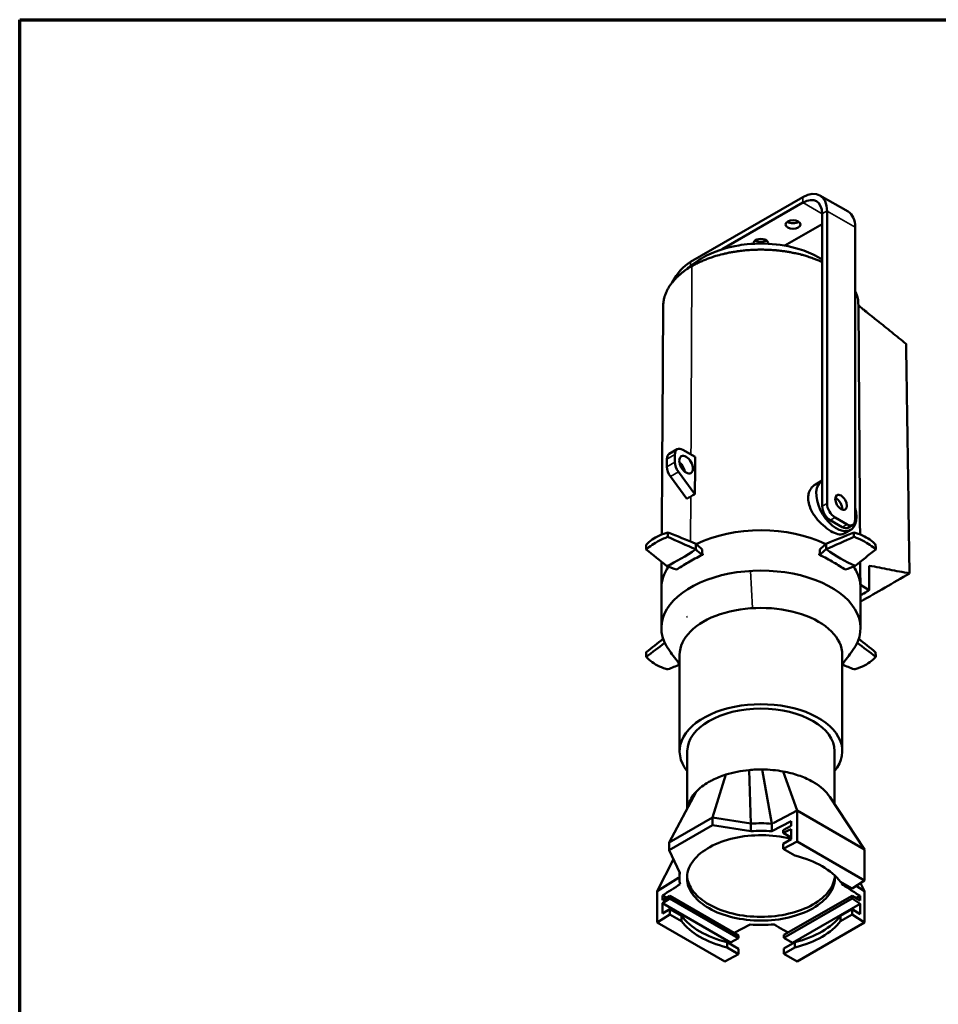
# Model space of a CAD drawing. Header units: millimetres. Extents: x 20 to 2980, y 20 to 2980.
# Tile 8 of 11: x 20 to 827, y 2114 to 2980. Entities that reach past the tile are written whole.
import ezdxf

# ---------------------------------------------------------------- set-up
doc = ezdxf.new("R2010")
doc.units = ezdxf.units.MM
for name, color, linetype, lineweight in [('Border (ISO)', 7, 'Continuous', 70), ('Visible (ISO)', 7, 'Continuous', 50), ('Visible Narrow (ISO)', 7, 'Continuous', 35)]:
    doc.layers.add(name, color=color, linetype=linetype, lineweight=lineweight)

# ---------------------------------------------------------------- blocks, each defined once
blk = doc.blocks.new('Borders Chauvet')
at = {"layer": 'Border (ISO)'}
for p, q in [((20, 2980), (2980, 2980)), ((20, 20), (20, 2980))]:
    blk.add_line(p, q, dxfattribs=at)

msp = doc.modelspace()

# ---------------------------------------------------------------- linework, layer by layer
at = {"layer": 'Visible (ISO)'}
for p, q in [((708.45, 2824.02), (609.81, 2767.07)), ((748.2, 2811.22), (723.45, 2825.51)), ((637.54, 2778.18), (708.45, 2819.12)), ((725.42, 2809.32), (725.42, 2552.13)), ((729.67, 2554.58), (729.67, 2811.77)), ((692.53, 2781.35), (725.42, 2800.34)), ((754.42, 2540.29), (754.42, 2797.48)), ((618.69, 2767.29), (618.69, 2767.29)), ((590.95, 2598.2), (598.02, 2602.28)), ((595.95, 2597.7), (595.95, 2590.89)), ((613.72, 2595.6), (603.02, 2601.78)), ((588.87, 2593.62), (588.87, 2586.81)), ((599.08, 2582.3), (613.57, 2562.73)), ((592.01, 2578.21), (606.5, 2558.65)), ((725.4, 2574.75), (719.48, 2571.33)), ((743.1, 2533.76), (732.5, 2539.88)), ((736.74, 2542.33), (747.34, 2536.2)), ((750.4, 2531.45), (744.61, 2528.11)), ((748.1, 2533.26), (752.34, 2535.71)), ((614.3, 2519.24), (614.22, 2514.3)), ((728.91, 2514.35), (728.99, 2519.21)), ((619.91, 2510.54), (620.43, 2510.24)), ((619.91, 2509.89), (620.43, 2509.58)), ((620.43, 2510.24), (620.43, 2509.58)), ((722.78, 2510.24), (723.26, 2510.51)), ((722.78, 2509.58), (722.78, 2510.24)), ((722.78, 2509.58), (723.24, 2509.84)), ((600.63, 2498.15), (600.28, 2498.35)), ((742.93, 2498.35), (742.58, 2498.15)), ((758.51, 2486.43), (758.51, 2486.42)), ((584.11, 2480.53), (584.11, 2445.19)), ((759, 2483.06), (766.86, 2478.36)), ((759.11, 2480.53), (759.11, 2445.05)), ((725.35, 2448.73), (725.35, 2448.73)), ((605.05, 2436.59), (605.05, 2436.59)), ((738.17, 2436.59), (738.17, 2436.59)), ((602.64, 2432.4), (602.64, 2432.4)), ((740.57, 2432.4), (740.57, 2432.4)), ((600.11, 2421.51), (600.11, 2336.83)), ((743.11, 2421.51), (743.11, 2336.83)), ((606.86, 2286.5), (606.86, 2336.83)), ((736.36, 2290.26), (736.36, 2336.83)), ((662.69, 2273.08), (661.24, 2320.26)), ((681.2, 2273.03), (672.77, 2320.73)), ((628.94, 2278.41), (640.69, 2316.2)), ((703.5, 2284.63), (691.17, 2318.99)), ((590.91, 2256.45), (614.59, 2301.08)), ((762.75, 2250.42), (732.03, 2296.79)), ((607.37, 2287.46), (607.56, 2288.85)), ((590.91, 2256.45), (628.94, 2278.41)), ((628.94, 2278.41), (662.69, 2273.08)), ((628.94, 2271.79), (628.94, 2278.41)), ((682.82, 2273.88), (703.5, 2284.63)), ((703.5, 2284.63), (762.75, 2250.42)), ((703.5, 2257.26), (703.5, 2284.63)), ((590.91, 2249.83), (628.94, 2271.79)), ((628.94, 2271.79), (662.69, 2266.46)), ((662.69, 2266.46), (662.69, 2273.08)), ((681.2, 2266.41), (698.29, 2275.3)), ((681.2, 2266.41), (681.2, 2273.03)), ((698.29, 2271.21), (691.22, 2267.34)), ((691.22, 2264.88), (698.29, 2268.36)), ((698.29, 2275.3), (698.29, 2271.21)), ((698.29, 2268.36), (698.29, 2259.34)), ((691.22, 2267.34), (691.22, 2264.88)), ((691.22, 2264.88), (698.29, 2260.8)), ((590.91, 2249.83), (590.91, 2256.45)), ((698.29, 2259.34), (691.22, 2255.48)), ((703.5, 2257.26), (691.22, 2250.87)), ((691.22, 2255.48), (691.22, 2250.87)), ((762.75, 2223.05), (703.5, 2257.26)), ((600.3, 2229.76), (590.91, 2249.83)), ((691.22, 2250.87), (701.39, 2245.01)), ((762.75, 2223.05), (762.75, 2250.42)), ((580.46, 2213.59), (594.66, 2241.82)), ((580.46, 2213.59), (599.08, 2225.53)), ((599.9, 2225.38), (599.9, 2230.62)), ((741.53, 2221.83), (751.69, 2215.96)), ((762.75, 2223.05), (751.69, 2215.96)), ((755.37, 2218.32), (762.75, 2213.59)), ((762.75, 2213.59), (759.1, 2220.71)), ((580.46, 2186.22), (580.46, 2213.59)), ((585.15, 2209.98), (588.6, 2207.99)), ((585.15, 2205.88), (585.15, 2209.98)), ((591.52, 2209.77), (585.15, 2205.88)), ((591.52, 2209.77), (651.99, 2174.86)), ((591.52, 2207.32), (591.52, 2209.77)), ((751.69, 2209.75), (691.83, 2175.19)), ((758.73, 2205.46), (751.69, 2209.75)), ((751.69, 2209.75), (751.69, 2207.34)), ((755.29, 2207.56), (758.73, 2209.55)), ((758.73, 2209.55), (758.73, 2205.46)), ((762.75, 2186.22), (762.75, 2213.59)), ((585.15, 2203.04), (591.52, 2207.32)), ((585.15, 2203.04), (644.92, 2168.53)), ((585.15, 2194.06), (585.15, 2203.04)), ((591.52, 2207.32), (651.99, 2172.41)), ((691.83, 2172.78), (751.69, 2207.34)), ((699.26, 2168.27), (758.73, 2202.61)), ((751.69, 2207.34), (758.73, 2202.61)), ((758.73, 2202.61), (758.73, 2193.63)), ((580.46, 2186.22), (591.52, 2193.31)), ((591.52, 2197.93), (585.15, 2194.06)), ((601.68, 2192.07), (591.52, 2197.93)), ((591.52, 2193.31), (591.52, 2197.93)), ((601.68, 2187.44), (591.52, 2193.31)), ((601.68, 2192.07), (601.68, 2187.44)), ((751.69, 2197.91), (741.53, 2192.04)), ((751.69, 2193.31), (741.53, 2187.44)), ((741.53, 2187.44), (741.53, 2192.04)), ((758.73, 2193.63), (751.69, 2197.91)), ((751.69, 2197.91), (751.69, 2193.31)), ((751.69, 2193.31), (762.75, 2186.22)), ((580.46, 2186.22), (639.71, 2152.02)), ((662.01, 2184.36), (648.08, 2177.11)), ((703.5, 2152.02), (762.75, 2186.22)), ((651.99, 2174.86), (651.99, 2172.41)), ((691.83, 2172.78), (691.83, 2175.19)), ((651.99, 2163.02), (641.83, 2168.89)), ((641.83, 2164.27), (641.83, 2168.89)), ((651.99, 2172.41), (644.92, 2168.53)), ((644.92, 2168.53), (644.92, 2167.1)), ((699.26, 2168.27), (691.83, 2172.78)), ((701.39, 2168.87), (691.83, 2163.35)), ((699.26, 2167.64), (699.26, 2168.27)), ((701.39, 2168.87), (701.39, 2164.27)), ((639.71, 2152.02), (651.99, 2158.4)), ((651.99, 2158.4), (641.83, 2164.27)), ((651.99, 2163.02), (651.99, 2158.4)), ((701.39, 2164.27), (691.83, 2158.75)), ((691.83, 2158.75), (691.83, 2163.35)), ((691.83, 2158.75), (703.5, 2152.02))]:
    msp.add_line(p, q, dxfattribs=at)
for centre, major_axis, ratio, start_param, end_param in [((708.45, 2799.52), (15, 25.98), 0.57735, 5.497787, 7.068583), ((708.45, 2799.52), (12, 20.78), 0.57735, 5.497787, 7.068583), ((733.2, 2785.24), (15, 25.98), 0.57735, 5.497787, 6.283185), ((699.79, 2804.73), (-6.5, 0), 0.57735, 0.711161, 2.430431), ((671.51, 2783.5), (-6.5, 0), 0.57735, 3.005741, 6.422219), ((671.51, 2788.4), (-6.5, 0), 0.57735, 0.711161, 2.430431), ((609.81, 2742.57), (-15, -25.98), 0.57735, 3.926991, 4.796186), ((595.95, 2589.54), (-5, 8.66), 0.57735, 0, 0.785398), ((603.02, 2593.62), (-5, 8.66), 0.57735, 5.497787, 7.068583), ((603.02, 2586.81), (5, -8.66), 0.57735, 3.926991, 4.907847), ((598.77, 2584.64), (4.25, -7.36), 0.57735, 0.982505, 2.159087), ((595.95, 2582.73), (-5, 8.66), 0.57735, 0.785398, 1.766254), ((737.9, 2553.1), (-12.5, 21.65), 0.57735, 6.281014, 10.574316), ((736.74, 2550.49), (5, -8.66), 0.57735, 3.926991, 5.497787), ((737.8, 2553.15), (-3.62, 6.28), 0.57735, 3.766709, 5.658069), ((737.9, 2553.1), (3.62, -6.28), 0.57735, 2.454936, 2.536229), ((732.5, 2548.04), (-5, 8.66), 0.57735, 0.785398, 2.356194), ((747.34, 2544.37), (5, -8.66), 0.57735, 5.497787, 7.068583), ((742.04, 2330.27), (909.89, -397.84), 0.125197, 1.766135, 1.793184), ((671.61, 2480.53), (87.5, 0), 0.57735, 0.861421, 2.279075), ((629.28, 2347.37), (-902.54, -389.93), 0.121848, 4.522084, 4.549247), ((743.1, 2541.92), (5, -8.66), 0.57735, 5.497787, 6.283185), ((713.93, 2605.08), (902.44, -394.58), 0.125197, 4.629282, 4.656528), ((601.17, 2590.23), (-910, -393.15), 0.121848, 1.658854, 1.685985), ((686.71, 2558.28), (670.29, -534.2), 0.124882, 4.63854, 4.665671), ((601.53, 2638.84), (-81.25, -140.73), 0.57735, 0.674074, 0.896064), ((594.19, 2666.03), (-458.62, 413.84), 0.163563, 1.760555, 1.772826), ((759.81, 2523.47), (-479.61, 432.78), 0.163563, 1.412325, 1.412326), ((573.74, 2419.15), (-461.46, 416.41), 0.163563, 4.759738, 4.771863), ((308.24, 2516.56), (950.41, -415.56), 0.125197, 1.298123, 1.298124), ((769.47, 2678.82), (461.89, 420.99), 0.154749, 4.472962, 4.485206), ((749.02, 2408.03), (459.04, 418.39), 0.154749, 1.473898, 1.48605), ((1034.97, 2774.22), (-950.52, -410.66), 0.121848, 1.190842, 1.190843), ((741.68, 2638.84), (-81.25, 140.73), 0.57735, 2.24487, 2.46686), ((583.4, 2263.77), (480.05, 437.54), 0.154749, 1.125668, 1.12567), ((684.16, 2573.39), (-665.05, -534.55), 0.118918, 1.580785, 1.608031), ((671.61, 2468.6), (-87.5, 0), 0.57735, 5.337096, 5.365973), ((671.61, 2468.6), (-87.5, 0), 0.57735, 4.058805, 4.087682), ((671.61, 2445.05), (87.5, 0), 0.57735, 5.88011, 9.827838), ((671.61, 2480.53), (-87.5, 0), 0.57735, 5.907359, 6.283185), ((366.04, 2807.59), (700.14, -557.98), 0.124882, 5.133681, 5.133683), ((533.03, 2655.31), (-698.05, 279.66), 0.166407, 1.717128, 1.729372), ((671.61, 2468.6), (-87.5, 0), 0.57735, 5.60275, 5.658478), ((671.61, 2468.6), (-87.5, 0), 0.57735, 3.7663, 3.822028), ((789.48, 2642.67), (693.87, 273.38), 0.162221, 4.585766, 4.598038), ((671.61, 2480.53), (87.5, 0), 0.57735, 0.242453, 0.376873), ((541.09, 2547.9), (725.62, 285.9), 0.162221, 4.946266, 4.946268), ((671.61, 2480.53), (87.5, 0), 0.57735, 0.169342, 0.239095), ((671.61, 2480.53), (87.5, 0), 0.57735, 0.116903, 0.169016), ((671.61, 2480.53), (87.5, 0), 0.57735, 0.050024, 0.116764), ((600.97, 2474.15), (-3.62, 6.28), 0.57735, 4.859328, 4.859537), ((605.22, 2476.6), (-3.62, 6.28), 0.57735, 4.896946, 4.897238), ((605.31, 2476.55), (-3.62, 6.28), 0.57735, 4.909709, 4.910002), ((671.61, 2480.53), (87.5, 0), 0.57735, 0, 0.050024), ((605.22, 2476.6), (3.62, -6.28), 0.57735, 4.619161, 4.619201), ((671.61, 2421.51), (71.5, 0), 0.57735, 0, 3.141593), ((686.71, 2379.66), (670.29, 534.2), 0.124882, 1.622273, 1.644563), ((678.4, 2472.53), (-99.99, 0), 0.57735, 0.725391, 0.7254), ((664.81, 2472.53), (-99.99, 0), 0.57735, 2.416192, 2.416211), ((684.16, 2364.55), (-665.05, 534.55), 0.118918, 4.675237, 4.697543), ((659.05, 2622.26), (664.8, 529.82), 0.124882, 4.480662, 4.505224), ((656.5, 2639.62), (-670.55, 538.96), 0.118918, 1.814631, 1.839138), ((742.04, 2607.67), (909.89, 397.84), 0.125197, 4.48992, 4.501304), ((629.28, 2590.58), (-902.54, 389.93), 0.121848, 1.749666, 1.761184), ((671.61, 2336.83), (-71.5, 0), 0.57735, 2.703556, 6.721222), ((671.61, 2336.83), (-64.75, 0), 0.57735, 3.141593, 6.283185), ((671.61, 2232.01), (71.71, 0), 0.57735, 1.436608, 1.695484), ((671.61, 2225.38), (71.71, 0), 0.57735, 1.436608, 1.695484), ((671.61, 2204.64), (76, 0), 0.57735, 0.402623, 1.168174), ((671.61, 2225.38), (-71.71, 0), 0.57735, 6.177266, 6.417374), ((671.61, 2225.38), (71.71, 0), 0.57735, 6.148995, 6.177807), ((671.61, 2207.75), (75.99, -1.68), 0.562044, 3.556637, 4.322189), ((671.61, 2207.73), (-75.99, -1.68), 0.562044, 1.960997, 2.726548), ((671.61, 2204.64), (-76, 0), 0.57735, 0.402622, 1.168174), ((671.61, 2225.38), (-71.71, 0), 0.577353, 1.43661, 1.732244), ((671.61, 2204.64), (-76, 0), 0.57735, 1.973419, 2.73897)]:
    msp.add_ellipse(centre, major_axis=major_axis, ratio=ratio, start_param=start_param, end_param=end_param, dxfattribs=at)
for centre, major_axis in [((699.79, 2799.83), (-6.5, 0)), ((605.85, 2588.72), (-4.25, 7.36)), ((742.04, 2555.6), (-3.62, 6.28))]:
    msp.add_ellipse(centre, major_axis=major_axis, ratio=0.57735, dxfattribs=at)
for points, knots in [([(721.3, 2771.58), (716.2, 2774.42), (710.72, 2776.63), (696.84, 2780.9), (687.55, 2782.49), (666.5, 2783.59), (657.36, 2782.45), (643.18, 2780.14), (635.79, 2777.86), (627, 2774.21), (624.29, 2772.91), (621.77, 2771.49)], [-15.215099, -15.215099, -15.215099, -15.215099, -14.442726, -14.442726, -13.239457, -13.239457, -11.782958, -11.782958, -9.362319, -9.362319, -8.196217, -8.196217, -8.196217, -8.196217]), ([(603.64, 2758.56), (603.64, 2758.56), (603.69, 2758.6), (603.92, 2758.78), (604.11, 2758.93), (604.59, 2759.32), (604.82, 2759.51), (605.5, 2760.07), (606.03, 2760.51), (607.15, 2761.42), (607.75, 2761.91), (609.13, 2763), (609.93, 2763.63), (611.93, 2765.14), (613.16, 2766.04), (616.54, 2768.38), (618.74, 2769.77), (621.24, 2771.2), (621.5, 2771.35), (621.76, 2771.5)], [0.100188, 0.100188, 0.100188, 0.100188, 0.365705, 0.365705, 0.649955, 0.649955, 0.829506, 0.829506, 1.105519, 1.105519, 1.357245, 1.357245, 1.665015, 1.665015, 2.116221, 2.116221, 2.901972, 2.901972, 2.993855, 2.993855, 2.993855, 2.993855]), ([(610.84, 2763.29), (611.23, 2763.51), (611.62, 2763.73), (612.02, 2763.95), (612.68, 2764.32), (613.35, 2764.68), (614.03, 2765.03), (614.15, 2765.1), (614.28, 2765.16), (614.4, 2765.23), (615.09, 2765.58), (615.78, 2765.93), (616.49, 2766.27), (617.19, 2766.61), (617.91, 2766.94), (618.63, 2767.27), (618.76, 2767.32), (618.88, 2767.38), (619.01, 2767.44), (620.13, 2767.94), (621.28, 2768.43), (622.44, 2768.89), (623.6, 2769.36), (624.78, 2769.81), (625.98, 2770.25), (626.68, 2770.5), (627.4, 2770.75), (628.12, 2771), (628.13, 2771), (628.15, 2771.01), (628.17, 2771.01), (629.43, 2771.44), (630.71, 2771.85), (632.01, 2772.24), (633.97, 2772.83), (635.96, 2773.37), (637.98, 2773.87), (638.1, 2773.9), (638.21, 2773.93), (638.32, 2773.95), (638.35, 2773.96), (638.38, 2773.97), (638.4, 2773.97), (638.93, 2774.1), (639.46, 2774.23), (639.99, 2774.35), (641.23, 2774.63), (642.48, 2774.9), (643.75, 2775.15), (645.01, 2775.4), (646.29, 2775.63), (647.57, 2775.84), (648.3, 2775.97), (649.03, 2776.08), (649.76, 2776.19), (649.79, 2776.2), (649.83, 2776.2), (649.86, 2776.21), (650.28, 2776.27), (650.7, 2776.33), (651.12, 2776.39), (652.78, 2776.62), (654.45, 2776.83), (656.13, 2777.01), (656.83, 2777.08), (657.53, 2777.15), (658.23, 2777.21), (658.63, 2777.25), (659.03, 2777.29), (659.42, 2777.32), (659.48, 2777.32), (659.53, 2777.33), (659.59, 2777.33), (659.63, 2777.33), (659.67, 2777.34), (659.71, 2777.34), (660.71, 2777.42), (661.71, 2777.49), (662.7, 2777.55), (662.75, 2777.55), (662.79, 2777.56), (662.83, 2777.56), (663.42, 2777.59), (664, 2777.63), (664.59, 2777.65), (664.88, 2777.67), (665.18, 2777.68), (665.48, 2777.69), (665.78, 2777.7), (666.07, 2777.72), (666.37, 2777.73), (666.42, 2777.73), (666.47, 2777.73), (666.51, 2777.73), (667.69, 2777.77), (668.88, 2777.8), (670.06, 2777.81), (670.27, 2777.81), (670.48, 2777.82), (670.7, 2777.82), (671.47, 2777.82), (672.25, 2777.82), (673.03, 2777.81), (673.65, 2777.81), (674.26, 2777.8), (674.88, 2777.78), (675.84, 2777.76), (676.8, 2777.73), (677.76, 2777.69), (677.81, 2777.69), (677.87, 2777.69), (677.93, 2777.68), (678.3, 2777.67), (678.67, 2777.65), (679.05, 2777.63), (680.03, 2777.58), (681.01, 2777.52), (681.99, 2777.45), (682.4, 2777.43), (682.8, 2777.4), (683.2, 2777.36), (683.68, 2777.33), (684.17, 2777.29), (684.65, 2777.24), (684.72, 2777.24), (684.79, 2777.23), (684.87, 2777.22), (685.41, 2777.17), (685.95, 2777.12), (686.5, 2777.07), (686.55, 2777.06), (686.61, 2777.05), (686.67, 2777.05), (686.88, 2777.03), (687.1, 2777), (687.32, 2776.98), (688.13, 2776.89), (688.94, 2776.8), (689.74, 2776.7), (690.3, 2776.63), (690.85, 2776.56), (691.4, 2776.48), (691.43, 2776.48), (691.46, 2776.47), (691.49, 2776.47), (692.6, 2776.32), (693.7, 2776.15), (694.8, 2775.98), (694.86, 2775.97), (694.93, 2775.95), (695, 2775.94), (695.15, 2775.92), (695.3, 2775.89), (695.45, 2775.87), (695.83, 2775.81), (696.2, 2775.74), (696.57, 2775.68), (696.63, 2775.67), (696.68, 2775.66), (696.73, 2775.65), (697.04, 2775.59), (697.34, 2775.54), (697.65, 2775.48), (698.25, 2775.37), (698.85, 2775.26), (699.44, 2775.14), (699.56, 2775.12), (699.67, 2775.1), (699.78, 2775.07), (701.32, 2774.77), (702.84, 2774.43), (704.35, 2774.08), (704.44, 2774.05), (704.54, 2774.03), (704.63, 2774.01), (705.5, 2773.8), (706.35, 2773.58), (707.2, 2773.36), (707.84, 2773.19), (708.47, 2773.02), (709.1, 2772.85), (710.37, 2772.49), (711.62, 2772.12), (712.85, 2771.73), (714.48, 2771.21), (716.08, 2770.67), (717.64, 2770.1), (718.65, 2769.73), (719.64, 2769.35), (720.62, 2768.95), (720.74, 2768.91), (720.86, 2768.86), (720.98, 2768.81), (721.21, 2768.72), (721.45, 2768.62), (721.68, 2768.52), (722.14, 2768.33), (722.6, 2768.14), (723.05, 2767.95), (723.5, 2767.75), (723.94, 2767.56), (724.38, 2767.36), (724.73, 2767.2), (725.08, 2767.04), (725.42, 2766.88)], [0.000002, 0.000002, 0.000002, 0.000002, 0.164706, 0.164706, 0.164706, 0.439308, 0.439308, 0.439308, 0.490221, 0.490221, 0.490221, 0.766141, 0.766141, 0.766141, 1.042508, 1.042508, 1.042508, 1.090205, 1.090205, 1.090205, 1.51761, 1.51761, 1.51761, 1.942856, 1.942856, 1.942856, 2.193672, 2.193672, 2.193672, 2.199344, 2.199344, 2.199344, 2.638939, 2.638939, 2.638939, 3.29926, 3.29926, 3.29926, 3.336326, 3.336326, 3.336326, 3.344848, 3.344848, 3.344848, 3.515798, 3.515798, 3.515798, 3.917197, 3.917197, 3.917197, 4.318065, 4.318065, 4.318065, 4.545526, 4.545526, 4.545526, 4.555992, 4.555992, 4.555992, 4.685554, 4.685554, 4.685554, 5.198647, 5.198647, 5.198647, 5.412209, 5.412209, 5.412209, 5.53281, 5.53281, 5.53281, 5.549388, 5.549388, 5.549388, 5.562185, 5.562185, 5.562185, 5.863571, 5.863571, 5.863571, 5.87665, 5.87665, 5.87665, 6.052741, 6.052741, 6.052741, 6.14193, 6.14193, 6.14193, 6.231917, 6.231917, 6.231917, 6.246046, 6.246046, 6.246046, 6.600602, 6.600602, 6.600602, 6.664684, 6.664684, 6.664684, 6.898034, 6.898034, 6.898034, 7.083107, 7.083107, 7.083107, 7.371295, 7.371295, 7.371295, 7.388353, 7.388353, 7.388353, 7.500733, 7.500733, 7.500733, 7.797235, 7.797235, 7.797235, 7.918423, 7.918423, 7.918423, 8.065266, 8.065266, 8.065266, 8.087159, 8.087159, 8.087159, 8.252555, 8.252555, 8.252555, 8.269911, 8.269911, 8.269911, 8.335985, 8.335985, 8.335985, 8.583091, 8.583091, 8.583091, 8.753696, 8.753696, 8.753696, 8.762644, 8.762644, 8.762644, 9.10412, 9.10412, 9.10412, 9.124818, 9.124818, 9.124818, 9.17226, 9.17226, 9.17226, 9.2891, 9.2891, 9.2891, 9.305803, 9.305803, 9.305803, 9.401737, 9.401737, 9.401737, 9.590655, 9.590655, 9.590655, 9.626737, 9.626737, 9.626737, 10.115076, 10.115076, 10.115076, 10.14619, 10.14619, 10.14619, 10.426545, 10.426545, 10.426545, 10.636366, 10.636366, 10.636366, 11.059346, 11.059346, 11.059346, 11.615583, 11.615583, 11.615583, 11.974502, 11.974502, 11.974502, 12.017946, 12.017946, 12.017946, 12.1043, 12.1043, 12.1043, 12.273785, 12.273785, 12.273785, 12.441239, 12.441239, 12.441239, 12.574288, 12.574288, 12.574288, 12.574288]), ([(610.84, 2763.29), (610.46, 2763.06), (610.07, 2762.84), (609.69, 2762.61), (609.06, 2762.23), (608.43, 2761.84), (607.82, 2761.45), (607.71, 2761.38), (607.59, 2761.3), (607.48, 2761.23), (606.87, 2760.83), (606.27, 2760.43), (605.68, 2760.03), (605.09, 2759.62), (604.51, 2759.21), (603.95, 2758.79), (603.85, 2758.72), (603.75, 2758.65), (603.66, 2758.57), (602.79, 2757.93), (601.95, 2757.27), (601.13, 2756.59), (600.32, 2755.92), (599.55, 2755.24), (598.79, 2754.55), (598.35, 2754.14), (597.92, 2753.73), (597.5, 2753.32), (597.49, 2753.31), (597.48, 2753.3), (597.47, 2753.29), (596.73, 2752.56), (596.02, 2751.82), (595.35, 2751.07), (594.33, 2749.95), (593.4, 2748.8), (592.53, 2747.63), (592.49, 2747.57), (592.44, 2747.5), (592.39, 2747.43), (592.38, 2747.42), (592.37, 2747.4), (592.36, 2747.39), (592.14, 2747.09), (591.92, 2746.78), (591.71, 2746.48), (591.22, 2745.76), (590.76, 2745.03), (590.32, 2744.3), (589.89, 2743.57), (589.49, 2742.84), (589.11, 2742.1), (588.9, 2741.67), (588.7, 2741.25), (588.51, 2740.83), (588.5, 2740.81), (588.49, 2740.79), (588.48, 2740.77), (588.37, 2740.53), (588.26, 2740.28), (588.16, 2740.04), (587.75, 2739.08), (587.39, 2738.12), (587.09, 2737.14), (586.96, 2736.74), (586.84, 2736.33), (586.72, 2735.91), (586.65, 2735.66), (586.59, 2735.4), (586.53, 2735.15), (586.52, 2735.12), (586.51, 2735.1), (586.51, 2735.08), (586.37, 2734.5), (586.25, 2733.93), (586.14, 2733.35), (586.14, 2733.32), (586.13, 2733.3), (586.13, 2733.27), (586, 2732.57), (585.9, 2731.86), (585.83, 2731.15), (585.76, 2730.47), (585.71, 2729.79), (585.69, 2729.1), (585.69, 2728.98), (585.68, 2728.86), (585.68, 2728.73), (585.68, 2728.61), (585.68, 2728.5), (585.68, 2728.38)], [-11.558429, -11.558429, -11.558429, -11.558429, -11.461829, -11.461829, -11.461829, -11.300773, -11.300773, -11.300773, -11.270911, -11.270911, -11.270911, -11.109082, -11.109082, -11.109082, -10.94699, -10.94699, -10.94699, -10.919015, -10.919015, -10.919015, -10.668339, -10.668339, -10.668339, -10.418929, -10.418929, -10.418929, -10.271823, -10.271823, -10.271823, -10.268496, -10.268496, -10.268496, -10.01067, -10.01067, -10.01067, -9.623418, -9.623418, -9.623418, -9.601647, -9.601647, -9.601647, -9.596649, -9.596649, -9.596649, -9.496385, -9.496385, -9.496385, -9.260952, -9.260952, -9.260952, -9.025831, -9.025831, -9.025831, -8.892441, -8.892441, -8.892441, -8.886302, -8.886302, -8.886302, -8.810314, -8.810314, -8.810314, -8.50938, -8.50938, -8.50938, -8.382374, -8.382374, -8.382374, -8.30367, -8.30367, -8.30367, -8.296162, -8.296162, -8.296162, -8.119397, -8.119397, -8.119397, -8.111726, -8.111726, -8.111726, -7.895072, -7.895072, -7.895072, -7.687122, -7.687122, -7.687122, -7.649538, -7.649538, -7.649538, -7.613274, -7.613274, -7.613274, -7.613274]), ([(754.42, 2741.45), (754.43, 2741.43), (754.43, 2741.41), (754.44, 2741.4), (754.53, 2741.21), (754.62, 2741.03), (754.7, 2740.85), (754.76, 2740.71), (754.82, 2740.58), (754.88, 2740.45), (754.95, 2740.29), (755.01, 2740.14), (755.08, 2739.98), (755.08, 2739.97), (755.09, 2739.96), (755.09, 2739.96), (755.13, 2739.87), (755.16, 2739.78), (755.2, 2739.69), (755.23, 2739.62), (755.26, 2739.55), (755.29, 2739.48), (755.34, 2739.36), (755.38, 2739.24), (755.43, 2739.11), (755.47, 2739.01), (755.51, 2738.91), (755.55, 2738.81), (755.56, 2738.77), (755.58, 2738.72), (755.6, 2738.68), (755.62, 2738.62), (755.64, 2738.57), (755.66, 2738.51), (755.66, 2738.51), (755.66, 2738.5), (755.67, 2738.49), (755.68, 2738.45), (755.7, 2738.41), (755.71, 2738.37), (755.71, 2738.37), (755.71, 2738.36), (755.72, 2738.36), (755.73, 2738.32), (755.75, 2738.28), (755.76, 2738.24), (755.76, 2738.23), (755.76, 2738.22), (755.77, 2738.22), (755.78, 2738.19), (755.79, 2738.15), (755.8, 2738.12), (755.82, 2738.08), (755.83, 2738.03), (755.85, 2737.98), (755.87, 2737.94), (755.88, 2737.89), (755.9, 2737.84), (755.91, 2737.82), (755.92, 2737.8), (755.92, 2737.77), (755.93, 2737.76), (755.93, 2737.75), (755.93, 2737.74), (755.96, 2737.67), (755.99, 2737.59), (756.01, 2737.52), (756.04, 2737.44), (756.06, 2737.36), (756.09, 2737.29), (756.11, 2737.21), (756.14, 2737.13), (756.17, 2737.04), (756.17, 2737.02), (756.18, 2736.99), (756.19, 2736.97), (756.21, 2736.91), (756.23, 2736.85), (756.25, 2736.79), (756.26, 2736.76), (756.27, 2736.72), (756.28, 2736.68), (756.29, 2736.64), (756.31, 2736.6), (756.32, 2736.56), (756.34, 2736.48), (756.37, 2736.39), (756.39, 2736.31), (756.42, 2736.22), (756.44, 2736.13), (756.47, 2736.04), (756.49, 2735.95), (756.52, 2735.86), (756.54, 2735.77), (756.55, 2735.76), (756.55, 2735.74), (756.55, 2735.73), (756.57, 2735.67), (756.58, 2735.61), (756.6, 2735.55), (756.61, 2735.5), (756.62, 2735.46), (756.63, 2735.42), (756.65, 2735.36), (756.66, 2735.3), (756.68, 2735.24), (756.69, 2735.17), (756.71, 2735.1), (756.73, 2735.03), (756.74, 2734.96), (756.76, 2734.89), (756.77, 2734.82), (756.78, 2734.77), (756.79, 2734.72), (756.81, 2734.66), (756.81, 2734.65), (756.81, 2734.64), (756.81, 2734.63), (756.82, 2734.59), (756.83, 2734.55), (756.84, 2734.51), (756.86, 2734.42), (756.88, 2734.32), (756.89, 2734.22), (756.91, 2734.16), (756.92, 2734.1), (756.93, 2734.03), (756.94, 2733.97), (756.95, 2733.92), (756.96, 2733.86), (756.96, 2733.84), (756.97, 2733.83), (756.97, 2733.82), (756.97, 2733.81), (756.97, 2733.81), (756.97, 2733.81), (756.98, 2733.74), (756.99, 2733.68), (757, 2733.62), (757.01, 2733.55), (757.02, 2733.48), (757.04, 2733.41), (757.05, 2733.33), (757.06, 2733.24), (757.08, 2733.16), (757.09, 2733.1), (757.1, 2733.05), (757.1, 2733), (757.11, 2732.93), (757.13, 2732.87), (757.14, 2732.8), (757.15, 2732.74), (757.16, 2732.68), (757.17, 2732.62), (757.17, 2732.61), (757.17, 2732.6), (757.17, 2732.6)], [17.937292, 17.937292, 17.937292, 17.937292, 17.94763, 17.94763, 17.94763, 18.046299, 18.046299, 18.046299, 18.11717, 18.11717, 18.11717, 18.20019, 18.20019, 18.20019, 18.205192, 18.205192, 18.205192, 18.251409, 18.251409, 18.251409, 18.290172, 18.290172, 18.290172, 18.354462, 18.354462, 18.354462, 18.407704, 18.407704, 18.407704, 18.431765, 18.431765, 18.431765, 18.460383, 18.460383, 18.460383, 18.464428, 18.464428, 18.464428, 18.485131, 18.485131, 18.485131, 18.487529, 18.487529, 18.487529, 18.508651, 18.508651, 18.508651, 18.511888, 18.511888, 18.511888, 18.528454, 18.528454, 18.528454, 18.552245, 18.552245, 18.552245, 18.57695, 18.57695, 18.57695, 18.588118, 18.588118, 18.588118, 18.593812, 18.593812, 18.593812, 18.632101, 18.632101, 18.632101, 18.671245, 18.671245, 18.671245, 18.711708, 18.711708, 18.711708, 18.72447, 18.72447, 18.72447, 18.754006, 18.754006, 18.754006, 18.77335, 18.77335, 18.77335, 18.792715, 18.792715, 18.792715, 18.836228, 18.836228, 18.836228, 18.881012, 18.881012, 18.881012, 18.92752, 18.92752, 18.92752, 18.934574, 18.934574, 18.934574, 18.965139, 18.965139, 18.965139, 18.987373, 18.987373, 18.987373, 19.018537, 19.018537, 19.018537, 19.058104, 19.058104, 19.058104, 19.096417, 19.096417, 19.096417, 19.127254, 19.127254, 19.127254, 19.13473, 19.13473, 19.13473, 19.156652, 19.156652, 19.156652, 19.21342, 19.21342, 19.21342, 19.249887, 19.249887, 19.249887, 19.284802, 19.284802, 19.284802, 19.292845, 19.292845, 19.292845, 19.295055, 19.295055, 19.295055, 19.333386, 19.333386, 19.333386, 19.378843, 19.378843, 19.378843, 19.436251, 19.436251, 19.436251, 19.471656, 19.471656, 19.471656, 19.516527, 19.516527, 19.516527, 19.556456, 19.556456, 19.556456, 19.561365, 19.561365, 19.561365, 19.561365]), ([(584.41, 2527.39), (584.48, 2539.04), (584.56, 2550.7), (584.98, 2617.7), (585.33, 2673.04), (585.68, 2728.38)], [5.716823, 5.716823, 5.716823, 5.716823, 10, 10, 30.334197, 30.334197, 30.334197, 30.334197]), ([(757.17, 2732.6), (757.17, 2732.12), (757.18, 2731.64), (757.18, 2730.68), (757.18, 2730.2), (757.19, 2729.73)], [-0.3518824, -0.3518824, -0.3518824, -0.3518824, -0.1758264, -0.1758264, -0.0000721, -0.0000721, -0.0000721, -0.0000721]), ([(757.34, 2728.68), (757.32, 2728.85), (757.29, 2729.02), (757.24, 2729.38), (757.21, 2729.55), (757.19, 2729.73)], [0.0000016, 0.0000016, 0.0000016, 0.0000016, 0.0733475, 0.0733475, 0.1437416, 0.1437416, 0.1437416, 0.1437416]), ([(757.34, 2728.68), (757.38, 2723.57), (757.41, 2718.45), (757.48, 2708.21), (757.51, 2703.1), (757.62, 2687.75), (757.69, 2677.51), (757.89, 2646.81), (758.03, 2626.34), (758.31, 2585.4), (758.44, 2564.94), (758.62, 2538.79), (758.66, 2533.11), (758.7, 2527.43)], [0.000001, 0.000001, 0.000001, 0.000001, 1.87269, 1.87269, 3.745379, 3.745379, 7.490758, 7.490758, 14.981516, 14.981516, 22.472273, 22.472273, 24.550626, 24.550626, 24.550626, 24.550626]), ([(799.18, 2695.01), (797.07, 2696.7), (794.96, 2698.4), (790.74, 2701.8), (788.63, 2703.5), (782.3, 2708.59), (778.08, 2711.99), (772.49, 2716.49), (771.11, 2717.6), (768.7, 2719.54), (767.67, 2720.37), (765.51, 2722.11), (765, 2722.52), (762.23, 2724.75), (761.94, 2724.99), (760.23, 2726.36), (759.68, 2726.8), (758.8, 2727.51), (758.54, 2727.72), (757.87, 2728.26), (757.4, 2728.64), (757.34, 2728.68)], [-0.5346301, -0.5346301, -0.5346301, -0.5346301, -0.4752139, -0.4752139, -0.415755, -0.415755, -0.29691, -0.29691, -0.2581122, -0.2581122, -0.2290108, -0.2290108, -0.1973538, -0.1973538, -0.1016961, -0.1016961, -0.0499329, -0.0499329, -0.0254751, -0.0254751, -0.000001, -0.000001, -0.000001, -0.000001]), ([(799.18, 2695.01), (799.3, 2686.59), (799.43, 2678.18), (799.68, 2661.35), (799.8, 2652.94), (800.18, 2627.7), (800.43, 2610.88), (801.18, 2560.4), (801.69, 2526.75), (802.19, 2493.09)], [0.000001, 0.000001, 0.000001, 0.000001, 3.064133, 3.064133, 6.128194, 6.128194, 12.256323, 12.256323, 24.512645, 24.512645, 24.512645, 24.512645]), ([(613.72, 2595.6), (613.7, 2590.13), (613.67, 2584.65), (613.62, 2573.69), (613.6, 2568.21), (613.57, 2562.73)], [-4.036794, -4.036794, -4.036794, -4.036794, -2.018406, -2.018406, -0.000025, -0.000025, -0.000025, -0.000025]), ([(719.48, 2571.33), (717.97, 2570.46), (716.65, 2569.26), (714.58, 2566.34), (713.84, 2564.65), (713.18, 2561.63), (713.05, 2560.42), (713.06, 2559.17)], [5.940047, 5.940047, 5.940047, 5.940047, 6.705046, 6.705046, 7.457035, 7.457035, 7.919362, 7.919362, 7.919362, 7.919362]), ([(613.57, 2562.73), (612.95, 2562.44), (612.34, 2562.13), (611.12, 2561.49), (610.53, 2561.17), (609.94, 2560.82)], [0.0000177, 0.0000177, 0.0000177, 0.0000177, 0.2501906, 0.2501906, 0.5002318, 0.5002318, 0.5002318, 0.5002318]), ([(609.94, 2560.82), (609.35, 2560.48), (608.76, 2560.13), (607.62, 2559.41), (607.06, 2559.03), (606.5, 2558.65)], [-0.5002321, -0.5002321, -0.5002321, -0.5002321, -0.2501608, -0.2501608, -0.0000176, -0.0000176, -0.0000176, -0.0000176]), ([(713.06, 2559.17), (713.06, 2558.67), (713.08, 2558.17), (713.29, 2555.77), (713.73, 2553.83), (715.3, 2549.42), (716.57, 2546.99), (719.95, 2541.89), (722.15, 2539.29), (726.74, 2534.81), (729.05, 2532.92), (733.58, 2529.89), (735.72, 2528.78), (739.77, 2527.38), (741.59, 2527.17), (743.65, 2527.65), (744.15, 2527.84), (744.61, 2528.11)], [-7.918605, -7.918605, -7.918605, -7.918605, -7.734375, -7.734375, -7.05476, -7.05476, -6.200435, -6.200435, -5.192552, -5.192552, -4.250451, -4.250451, -3.322495, -3.322495, -2.332701, -2.332701, -1.976628, -1.976628, -1.976628, -1.976628]), ([(570.82, 2518.12), (571.53, 2518.95), (572.29, 2519.74), (574.86, 2522.13), (576.86, 2523.58), (581.11, 2526.03), (583.51, 2527.12), (587.35, 2528.43), (588.63, 2528.8), (589.94, 2529.13)], [-8.533009, -8.533009, -8.533009, -8.533009, -8.116203, -8.116203, -7.213423, -7.213423, -6.310643, -6.310643, -5.885131, -5.885131, -5.885131, -5.885131]), ([(753.35, 2529.11), (754.64, 2528.79), (755.88, 2528.42), (759.7, 2527.12), (762.1, 2526.03), (766.36, 2523.58), (768.35, 2522.13), (770.94, 2519.72), (771.72, 2518.91), (772.43, 2518.07)], [-8.533009, -8.533009, -8.533009, -8.533009, -8.116203, -8.116203, -7.213423, -7.213423, -6.310643, -6.310643, -5.885131, -5.885131, -5.885131, -5.885131]), ([(589.79, 2525.24), (588.51, 2524.75), (587.26, 2524.24), (583.45, 2522.58), (581.04, 2521.36), (576.78, 2518.91), (574.79, 2517.58), (572.21, 2515.55), (571.44, 2514.89), (570.72, 2514.22)], [5.899158, 5.899158, 5.899158, 5.899158, 6.314405, 6.314405, 7.218001, 7.218001, 8.121597, 8.121597, 8.545551, 8.545551, 8.545551, 8.545551]), ([(772.44, 2514.26), (771.74, 2514.92), (770.99, 2515.56), (768.42, 2517.58), (766.43, 2518.91), (762.17, 2521.36), (759.77, 2522.58), (755.93, 2524.25), (754.65, 2524.77), (753.34, 2525.27)], [5.899158, 5.899158, 5.899158, 5.899158, 6.314405, 6.314405, 7.218001, 7.218001, 8.121597, 8.121597, 8.545551, 8.545551, 8.545551, 8.545551]), ([(597.3, 2496.45), (600.48, 2498.53), (603.99, 2500.67), (611.46, 2504.98), (615.54, 2507.22), (619.9, 2509.5)], [-9.65861, -9.65861, -9.65861, -9.65861, -8.070361, -8.070361, -6.491862, -6.491862, -6.491862, -6.491862]), ([(723.23, 2509.54), (727.62, 2507.25), (731.73, 2504.99), (739.2, 2500.68), (742.69, 2498.55), (745.85, 2496.48)], [-9.65861, -9.65861, -9.65861, -9.65861, -8.070361, -8.070361, -6.491862, -6.491862, -6.491862, -6.491862]), ([(752.97, 2499.13), (753.28, 2498.66), (754.08, 2497.46), (755.12, 2495.67), (755.98, 2493.96), (756.37, 2493.07), (756.55, 2492.66)], [37.801543, 37.801543, 37.801543, 37.801543, 38.376428, 39.267914, 39.841496, 40.366721, 40.366721, 40.366721, 40.366721]), ([(766.86, 2478.36), (766.86, 2478.78), (766.86, 2479.21), (766.86, 2479.63), (766.86, 2479.66), (766.86, 2479.68), (766.86, 2479.71), (766.86, 2479.85), (766.86, 2480.23), (766.86, 2480.99), (766.86, 2481.01), (766.86, 2481.03), (766.86, 2481.06), (766.86, 2481.94), (766.86, 2482.82), (766.86, 2483.7), (766.86, 2483.72), (766.86, 2483.74), (766.86, 2483.75), (766.86, 2484.64), (766.86, 2485.53), (766.86, 2486.42), (766.86, 2487.33), (766.86, 2488.24), (766.86, 2489.14), (766.86, 2490.05), (766.86, 2490.95), (766.86, 2491.86), (766.86, 2492.76), (766.86, 2493.67), (766.86, 2494.58), (766.86, 2495.48), (766.86, 2496.38), (766.86, 2497.29), (766.86, 2497.74), (766.86, 2498.2), (766.86, 2498.65), (766.86, 2499.07), (766.86, 2499.5), (766.86, 2499.92)], [-3.501461, -3.501461, -3.501461, -3.501461, -2.657555, -2.657555, -2.657555, -2.606031, -2.606031, -2.606031, -2.318942, -2.318942, -2.318942, -2.310454, -2.310454, -2.310454, -1.986158, -1.986158, -1.986158, -1.980337, -1.980337, -1.980337, -1.652777, -1.652777, -1.652777, -1.320104, -1.320104, -1.320104, -0.987502, -0.987502, -0.987502, -0.654868, -0.654868, -0.654868, -0.322217, -0.322217, -0.322217, -0.155849, -0.155849, -0.155849, -0.000001, -0.000001, -0.000001, -0.000001]), ([(766.86, 2499.92), (772.74, 2498.78), (778.63, 2497.65), (790.41, 2495.37), (796.3, 2494.23), (802.19, 2493.09)], [-5.379548, -5.379548, -5.379548, -5.379548, -2.689775, -2.689775, -0.000001, -0.000001, -0.000001, -0.000001]), ([(757.86, 2489.03), (758.05, 2488.39), (758.29, 2487.52), (758.45, 2486.73), (758.5, 2486.46), (758.51, 2486.43)], [42.769474, 42.769474, 42.769474, 42.769474, 44.373591, 45.143144, 45.267533, 45.267533, 45.267533, 45.267533]), ([(759.11, 2473.89), (760.09, 2474.45), (760.93, 2474.94), (764.14, 2476.79), (765.41, 2477.53), (766.86, 2478.36)], [6.3396142, 6.3396142, 6.3396142, 6.3396142, 6.4030252, 6.4030252, 6.5433752, 6.5433752, 6.5433752, 6.5433752]), ([(570.77, 2419.78), (571.47, 2418.96), (572.23, 2418.17), (574.79, 2415.78), (576.78, 2414.33), (581.04, 2411.87), (583.45, 2410.78), (587.29, 2409.48), (588.56, 2409.11), (589.87, 2408.78)], [5.899158, 5.899158, 5.899158, 5.899158, 6.314405, 6.314405, 7.218001, 7.218001, 8.121597, 8.121597, 8.545551, 8.545551, 8.545551, 8.545551]), ([(753.42, 2408.8), (754.71, 2409.12), (755.95, 2409.49), (759.77, 2410.78), (762.17, 2411.87), (766.43, 2414.33), (768.42, 2415.78), (771, 2418.19), (771.78, 2418.99), (772.49, 2419.84)], [5.899158, 5.899158, 5.899158, 5.899158, 6.314405, 6.314405, 7.218001, 7.218001, 8.121597, 8.121597, 8.545551, 8.545551, 8.545551, 8.545551]), ([(661.24, 2320.26), (657.66, 2319.92), (654.12, 2319.4), (647.23, 2318.05), (643.89, 2317.21), (640.69, 2316.2)], [0, 0, 0, 0, 1.089664, 1.089664, 2.177339, 2.177339, 2.177339, 2.177339]), ([(672.77, 2320.73), (670.84, 2320.75), (668.91, 2320.72), (665.06, 2320.56), (663.15, 2320.43), (661.24, 2320.26)], [0, 0, 0, 0, 0.578841, 0.578841, 1.157669, 1.157669, 1.157669, 1.157669]), ([(691.17, 2318.99), (688.2, 2319.53), (685.16, 2319.95), (679, 2320.53), (675.89, 2320.7), (672.77, 2320.73)], [0, 0, 0, 0, 0.936075, 0.936075, 1.873298, 1.873298, 1.873298, 1.873298]), ([(640.69, 2316.2), (636.57, 2314.91), (632.7, 2313.35), (627.98, 2310.99), (626.84, 2310.37), (623.53, 2308.46), (621.48, 2307.09), (617.76, 2304.19), (616.08, 2302.67), (614.59, 2301.08)], [0, 0, 0, 0, 1.407718, 1.407718, 1.87648, 1.87648, 2.814348, 2.814348, 3.752301, 3.752301, 3.752301, 3.752301]), ([(732.03, 2296.79), (728.98, 2301.36), (724.4, 2305.54), (717.72, 2309.6), (716.87, 2310.09), (712.46, 2312.49), (708.57, 2314.16), (700.23, 2316.99), (695.79, 2318.15), (691.17, 2318.99)], [0, 0, 0, 0, 2.546961, 2.546961, 2.909701, 2.909701, 4.361958, 4.361958, 5.814464, 5.814464, 5.814464, 5.814464]), ([(614.59, 2301.08), (612.82, 2299.17), (611.34, 2297.18), (608.98, 2293.08), (608.11, 2290.98), (607.56, 2288.85)], [0, 0, 0, 0, 1.121813, 1.121813, 2.245921, 2.245921, 2.245921, 2.245921]), ([(611.5, 2211.1), (611.21, 2211.51), (610.93, 2211.92), (607.73, 2216.9), (606.36, 2221.76), (606.92, 2231.5), (608.84, 2236.29), (615.75, 2245.18), (620.67, 2249.2), (632.89, 2255.92), (640.08, 2258.56), (655.79, 2262.11), (664.17, 2262.98), (681.05, 2262.83), (689.38, 2261.81), (697.53, 2259.8), (697.91, 2259.7), (698.29, 2259.6)], [-20.482543, -20.482543, -20.482543, -20.482543, -20.253681, -20.253681, -17.721282, -17.721282, -15.189366, -15.189366, -12.657694, -12.657694, -10.126078, -10.126078, -7.595227, -7.595227, -5.063659, -5.063659, -4.93794, -4.93794, -4.93794, -4.93794]), ([(611.5, 2214.4), (611.21, 2214.8), (610.93, 2215.21), (608.31, 2219.29), (606.97, 2223.14), (606.67, 2227.03)], [-20.482543, -20.482543, -20.482543, -20.482543, -20.253681, -20.253681, -18.222977, -18.222977, -18.222977, -18.222977]), ([(736.51, 2227.47), (736.65, 2225.97), (736.64, 2224.47), (735.93, 2218.09), (733.74, 2213.33), (726.33, 2204.56), (721.18, 2200.63), (708.57, 2194.13), (701.22, 2191.62), (685.28, 2188.37), (676.84, 2187.66), (659.96, 2188.14), (651.68, 2189.33), (636.38, 2193.47), (629.5, 2196.38), (618.57, 2203.24), (614.42, 2207), (611.5, 2211.1)], [2.178978, 2.178978, 2.178978, 2.178978, 2.96053, 2.96053, 5.496871, 5.496871, 8.032999, 8.032999, 10.56909, 10.56909, 13.104065, 13.104065, 15.63884, 15.63884, 18.173937, 18.173937, 20.478441, 20.478441, 20.478441, 20.478441]), ([(736.54, 2227.03), (736.52, 2226.78), (736.5, 2226.52), (735.93, 2221.39), (733.74, 2216.63), (726.33, 2207.85), (721.18, 2203.92), (708.57, 2197.43), (701.22, 2194.92), (685.28, 2191.67), (676.84, 2190.96), (659.96, 2191.44), (651.68, 2192.63), (636.38, 2196.77), (629.5, 2199.68), (618.57, 2206.53), (614.42, 2210.3), (611.5, 2214.4)], [2.826897, 2.826897, 2.826897, 2.826897, 2.96053, 2.96053, 5.496871, 5.496871, 8.032999, 8.032999, 10.56909, 10.56909, 13.104065, 13.104065, 15.63884, 15.63884, 18.173937, 18.173937, 20.478441, 20.478441, 20.478441, 20.478441]), ([(600.54, 2219.85), (597.98, 2218.2), (595.41, 2216.56), (590.28, 2213.27), (587.72, 2211.62), (585.15, 2209.98)], [-2.299952, -2.299952, -2.299952, -2.299952, -1.149977, -1.149977, -0.000001, -0.000001, -0.000001, -0.000001]), ([(742.67, 2219.85), (743.12, 2219.55), (743.58, 2219.26), (744.03, 2218.97), (746.25, 2217.55), (748.48, 2216.12), (750.7, 2214.7), (753.37, 2212.98), (756.05, 2211.26), (758.73, 2209.55)], [0.000001, 0.000001, 0.000001, 0.000001, 0.203884, 0.203884, 0.203884, 1.200045, 1.200045, 1.200045, 2.40009, 2.40009, 2.40009, 2.40009]), ([(683.13, 2184.52), (685.82, 2182.97), (688.51, 2181.42), (692.65, 2179.03), (694.11, 2178.19), (695.56, 2177.35)], [-2.280455, -2.280455, -2.280455, -2.280455, -1.140228, -1.140228, -0.522508, -0.522508, -0.522508, -0.522508])]:
    msp.add_open_spline(points, degree=3, knots=knots, dxfattribs=at)
for points, degree in [([(721.3, 2771.58), (722.68, 2770.81), (724.06, 2770), (725.42, 2769.14)], 3), ([(589.79, 2525.24), (589.86, 2527.19), (589.94, 2529.13)], 2), ([(723.36, 2514.23), (723.3, 2511.88), (723.23, 2509.54)], 2), ([(772.44, 2514.26), (772.44, 2516.17), (772.43, 2518.07)], 2), ([(584.12, 2481.37), (584.16, 2488.66), (584.21, 2495.96), (584.26, 2503.26)], 3), ([(758.86, 2503.27), (758.9, 2496.54), (758.95, 2489.82), (758.99, 2483.1)], 3), ([(759.11, 2468.22), (773.47, 2476.51), (787.83, 2484.8), (802.19, 2493.09)], 3), ([(600.11, 2413.07), (597.11, 2417.13), (594.11, 2421.18), (591.12, 2425.24)], 3), ([(752.1, 2425.23), (749.1, 2421.18), (746.1, 2417.12), (743.11, 2413.07)], 3), ([(570.77, 2419.78), (570.77, 2421.78), (570.78, 2423.77)], 2), ([(732.13, 2296.63), (732.1, 2296.68), (732.07, 2296.74), (732.03, 2296.79)], 3), ([(607.56, 2288.85), (607.41, 2288.28), (607.29, 2287.7), (607.19, 2287.12)], 3)]:
    msp.add_open_spline(points, degree=degree, dxfattribs=at)
for points, weights in [([(753.35, 2529.11), (753.35, 2527.19), (753.34, 2525.27)], [1.00000000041, 1.00000000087, 1.00000000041]), ([(570.82, 2518.12), (570.77, 2516.17), (570.72, 2514.22)], [1.0000000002, 1.00000000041, 1.0000000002]), ([(619.9, 2509.5), (619.92, 2511.87), (619.93, 2514.25)], [0.999999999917, 0.999999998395, 0.999999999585]), ([(772.39, 2423.73), (772.44, 2421.78), (772.49, 2419.84)], [1.00000000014, 1.00000000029, 1.00000000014])]:
    msp.add_rational_spline(points, weights, degree=2, dxfattribs=at)
at = {"layer": 'Visible Narrow (ISO)'}
for p, q in [((708.45, 2823.61), (708.45, 2819.53)), ((725.42, 2809.32), (708.45, 2819.12)), ((729.31, 2811.57), (725.78, 2809.53)), ((754.42, 2797.48), (729.67, 2811.77)), ((609.81, 2766.66), (609.81, 2763.53)), ((609.81, 2762.68), (609.81, 2762.68)), ((588.87, 2593.62), (595.95, 2597.7)), ((588.87, 2586.81), (595.95, 2590.89)), ((592.01, 2578.21), (599.08, 2582.3)), ((609.76, 2521.09), (609.94, 2560.82)), ((725.42, 2552.13), (729.67, 2554.58)), ((732.5, 2539.88), (736.74, 2542.33)), ((743.1, 2533.76), (747.34, 2536.2)), ((662.5, 2495.29), (664.17, 2462.56)), ((757.85, 2489.05), (757.86, 2489.03)), ((607.08, 2455.22), (606.28, 2454.76)), ((681.2, 2273.03), (682.82, 2273.88)), ((599.08, 2225.53), (599.9, 2226.05)), ((611.5, 2211.1), (611.5, 2214.4))]:
    msp.add_line(p, q, dxfattribs=at)
msp.add_ellipse((671.61, 2480.53), major_axis=(87.5, 0), ratio=0.57735, start_param=0.239095, end_param=0.242453, dxfattribs=at)
msp.add_open_spline([(610.1, 2597.69), (610.35, 2652.89), (610.6, 2708.09), (610.84, 2763.29)], degree=3, dxfattribs=at)

# ---------------------------------------------------------------- block references
msp.add_blockref('Borders Chauvet', (0, 0))

doc.saveas('drawing.dxf')
